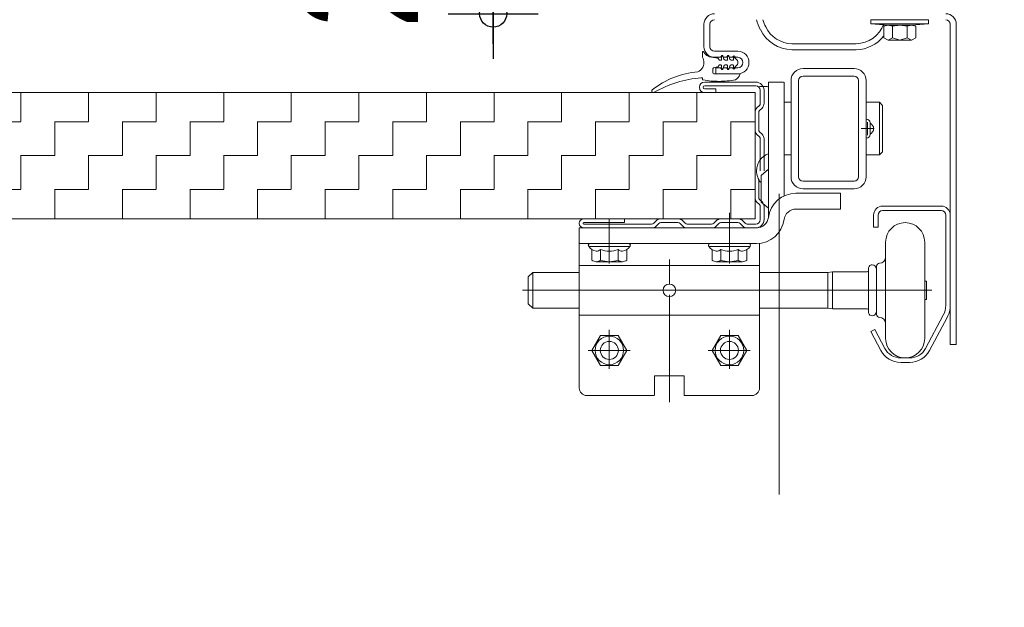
# Model space of a CAD drawing. Header units: metres. Extents: x 1333.9 to 1416.6, y -82.7 to -2.5.
# Tile 89 of 160: x 1412.853 to 1413.181, y -79.71 to -79.515. Entities that reach past the tile are written whole.
import ezdxf

# ---------------------------------------------------------------- set-up
doc = ezdxf.new("R2010")
doc.units = ezdxf.units.M
doc.header["$PDMODE"] = 65
doc.linetypes.add('AUSGEZOGEN', pattern=[0])
doc.linetypes.add('STRICHLINIE2_S3', pattern=[0.055, 0.04, -0.015])
for name, color, linetype in [('XR$7$_40732', 7, 'Continuous'), ('XR$7$_40733', 7, 'Continuous'), ('XR$7$_42154', 7, 'Continuous')]:
    doc.layers.add(name, color=color, linetype=linetype)
doc.layers.add('XR$7$Maßlinie 1_50', color=7, linetype='AUSGEZOGEN', lineweight=25)
doc.layers.add('XR$7$Muster', color=4, linetype='AUSGEZOGEN', lineweight=13)
doc.styles.add('ARIAL', font='arial.ttf')
doc.dimstyles.new('DIMSTYLE_14', dxfattribs={"dimtxt": 0.04, "dimasz": 0.03, "dimexe": 0, "dimexo": 1e-06, "dimgap": 0.02, "dimtad": 2, "dimdec": 1, "dimlfac": 100, "dimrnd": 0.5, "dimzin": 4, "dimdsep": 46, "dimtxsty": 'ARIAL', "dimblk1": 'ALL_ML_KREIS', "dimblk2": 'ALL_ML_KREIS', "dimsah": 1, "dimcen": 0, "dimse1": 1, "dimse2": 1, "dimclrd": 7, "dimclre": 7, "dimclrt": 7, "dimadec": 0, "dimazin": 0, "dimtfac": 1, "dimtdec": 0, "dimtix": 1, "dimtmove": 2, "dimatfit": 3, "dimfxl": 0, "dimtvp": 1.2, "dimtzin": 0, "dimlwd": 0, "dimlwe": 25, "dimarcsym": 0})
doc.dimstyles.new('DIMSTYLE_18', dxfattribs={"dimtxt": 0.03, "dimasz": 0.03, "dimexe": 0, "dimexo": 1e-06, "dimgap": 0.015, "dimtad": 2, "dimdec": 0, "dimlfac": 1000, "dimrnd": 5, "dimzin": 12, "dimdsep": 46, "dimtxsty": 'ARIAL', "dimblk1": 'ALL_ML_KREIS', "dimblk2": 'ALL_ML_KREIS', "dimsah": 1, "dimcen": 0, "dimse1": 1, "dimse2": 1, "dimclrd": 7, "dimclre": 7, "dimclrt": 7, "dimadec": 0, "dimazin": 0, "dimtfac": 1, "dimtdec": 0, "dimtix": 1, "dimtmove": 2, "dimatfit": 3, "dimfxl": 0, "dimtzin": 0, "dimlwd": 0, "dimlwe": 25, "dimarcsym": 0})

# ---------------------------------------------------------------- blocks, each defined once
blk = doc.blocks.new('ALL_ML_KREIS')
at = {"color": 0, "linetype": 'ByBlock', "lineweight": -2}
for p, q in [((0, -0.5), (0, 0.5)), ((-1, 0), (0.5, 0))]:
    blk.add_line(p, q, dxfattribs=at)
blk.add_circle((0, 0), 0.15, dxfattribs=at)
blk = doc.blocks.new('*D299')
at = {"layer": 'DEFPOINTS', "color": 7, "linetype": 'AUSGEZOGEN', "lineweight": 25, "transparency": 33554687}
for p in [(1411.846592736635, -78.87220793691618), (1413.107116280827, -78.88238580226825), (1411.846592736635, -80.02504428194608)]:
    blk.add_point(p, dxfattribs=at)
at = {"layer": 'XR$7$Maßlinie 1_50', "color": 7, "linetype": 'AUSGEZOGEN', "lineweight": -2, "transparency": 33554687}
blk.add_line((1411.846592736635, -80.02504428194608), (1413.107116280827, -80.02504428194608), dxfattribs=at)
at = {"layer": 'XR$7$Maßlinie 1_50', "color": 7, "linetype": 'AUSGEZOGEN', "lineweight": 25, "transparency": 33554687, "xscale": 0.03, "yscale": 0.03, "zscale": 0.03, "rotation": 180}
blk.add_blockref('ALL_ML_KREIS', (1411.846592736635, -80.02504428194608), dxfattribs=at)
at = {"layer": 'XR$7$Maßlinie 1_50', "color": 7, "linetype": 'AUSGEZOGEN', "lineweight": 25, "transparency": 33554687, "xscale": 0.03, "yscale": 0.03, "zscale": 0.03}
blk.add_blockref('ALL_ML_KREIS', (1413.107116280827, -80.02504428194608), dxfattribs=at)
blk = doc.blocks.new('*D301')
at = {"layer": 'DEFPOINTS', "color": 7, "linetype": 'AUSGEZOGEN', "lineweight": 25, "transparency": 33554687}
for p in [(1413.107116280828, -79.15601437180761), (1413.231104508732, -79.51336920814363), (1413.107116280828, -80.02504428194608)]:
    blk.add_point(p, dxfattribs=at)
at = {"layer": 'XR$7$Maßlinie 1_50', "color": 7, "linetype": 'AUSGEZOGEN', "lineweight": -2, "transparency": 33554687}
blk.add_line((1413.107116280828, -80.02504428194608), (1413.231104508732, -80.02504428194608), dxfattribs=at)
at = {"layer": 'XR$7$Maßlinie 1_50', "color": 7, "linetype": 'AUSGEZOGEN', "lineweight": 25, "transparency": 33554687, "xscale": 0.03, "yscale": 0.03, "zscale": 0.03, "rotation": 180}
blk.add_blockref('ALL_ML_KREIS', (1413.107116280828, -80.02504428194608), dxfattribs=at)
at = {"layer": 'XR$7$Maßlinie 1_50', "color": 7, "linetype": 'AUSGEZOGEN', "lineweight": 25, "transparency": 33554687, "xscale": 0.03, "yscale": 0.03, "zscale": 0.03}
blk.add_blockref('ALL_ML_KREIS', (1413.231104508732, -80.02504428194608), dxfattribs=at)
at = {"layer": 'XR$7$Maßlinie 1_50', "color": 7, "linetype": 'AUSGEZOGEN', "lineweight": 25, "transparency": 33554687, "insert": (1413.185380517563, -79.99504428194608), "char_height": 0.04, "width": 0.16, "attachment_point": 5, "style": 'ARIAL'}
blk.add_mtext('\\A1;{\\A1;{12\\H0.026400;\\S5^ ;}}', dxfattribs=at)
blk = doc.blocks.new('*D302')
at = {"layer": 'DEFPOINTS', "color": 7, "linetype": 'AUSGEZOGEN', "lineweight": 25, "transparency": 33554687}
for p in [(1413.231104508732, -79.28636604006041), (1411.721592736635, -79.51336920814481), (1411.721592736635, -80.14821967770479)]:
    blk.add_point(p, dxfattribs=at)
at = {"layer": 'XR$7$Maßlinie 1_50', "color": 7, "linetype": 'AUSGEZOGEN', "lineweight": -2, "transparency": 33554687}
blk.add_line((1411.721592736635, -80.14821967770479), (1413.231104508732, -80.14821967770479), dxfattribs=at)
at = {"layer": 'XR$7$Maßlinie 1_50', "color": 7, "linetype": 'AUSGEZOGEN', "lineweight": 25, "transparency": 33554687, "xscale": 0.03, "yscale": 0.03, "zscale": 0.03, "rotation": 180}
blk.add_blockref('ALL_ML_KREIS', (1411.721592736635, -80.14821967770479), dxfattribs=at)
at = {"layer": 'XR$7$Maßlinie 1_50', "color": 7, "linetype": 'AUSGEZOGEN', "lineweight": 25, "transparency": 33554687, "xscale": 0.03, "yscale": 0.03, "zscale": 0.03}
blk.add_blockref('ALL_ML_KREIS', (1413.231104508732, -80.14821967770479), dxfattribs=at)
blk = doc.blocks.new('*D316')
at = {"layer": 'DEFPOINTS', "color": 7, "linetype": 'AUSGEZOGEN', "lineweight": 25, "transparency": 33554687}
for p in [(1413.167612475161, -79.49286281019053), (1413.010925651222, -79.5128628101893), (1413.175259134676, -79.5128628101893)]:
    blk.add_point(p, dxfattribs=at)
at = {"layer": 'XR$7$Maßlinie 1_50', "color": 7, "linetype": 'AUSGEZOGEN', "lineweight": -2, "transparency": 33554687}
blk.add_line((1413.010925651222, -79.5128628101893), (1413.010925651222, -79.49286281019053), dxfattribs=at)
at = {"layer": 'XR$7$Maßlinie 1_50', "color": 7, "linetype": 'AUSGEZOGEN', "lineweight": 25, "transparency": 33554687, "xscale": 0.03, "yscale": 0.03, "zscale": 0.03}
for p, rotation in [((1413.010925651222, -79.49286281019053), 90), ((1413.010925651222, -79.5128628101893), 270)]:
    blk.add_blockref('ALL_ML_KREIS', p, dxfattribs=dict(at, rotation=rotation))
at = {"layer": 'XR$7$Maßlinie 1_50', "color": 7, "linetype": 'AUSGEZOGEN', "lineweight": 25, "transparency": 33554687, "insert": (1412.965925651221, -79.5029282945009), "char_height": 0.04, "width": 0.12, "attachment_point": 5, "rotation": 90, "style": 'ARIAL'}
blk.add_mtext('\\A1;{\\A1;{2\\H0.026400;\\S^ ;}}', dxfattribs=at)

msp = doc.modelspace()

# ---------------------------------------------------------------- hatches: boundary and pattern name
at = {"layer": 'XR$7$Muster', "linetype": 'AUSGEZOGEN', "lineweight": 13, "transparency": 33554687}
h = msp.add_hatch(dxfattribs=at)
h.set_pattern_fill('MUSTER', color=4, scale=0.01125, angle=90.00000000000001, style=0, pattern_type=2)
h.set_pattern_definition([(90.00000000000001, (-0.02250000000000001, 0.0225), (-0.01125, 0.01125), [0.01125, -0.01125]), (180, (-0.02250000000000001, 0.0225), (-0.01125, -0.01125), [0.01125, -0.01125])])
h.paths.add_polyline_path([(1413.098104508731, -79.58108986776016), (1413.098104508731, -79.53908986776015), (1412.607116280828, -79.53908986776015), (1412.607116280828, -79.58108986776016)], flags=0)

# ---------------------------------------------------------------- linework, layer by layer
at = {"color": 7, "linetype": 'AUSGEZOGEN', "lineweight": 13, "transparency": 33554687}
for p, q in [((1413.136684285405, -79.51486025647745), (1413.136684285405, -79.51628393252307)), ((1413.155892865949, -79.51486025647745), (1413.136684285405, -79.51486025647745)), ((1413.142405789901, -79.51663813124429), (1413.136684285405, -79.51628393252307)), ((1413.155892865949, -79.51628393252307), (1413.136684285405, -79.51628393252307)), ((1413.140975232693, -79.52091567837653), (1413.140975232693, -79.51626809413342)), ((1413.1502387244, -79.51663813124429), (1413.155892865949, -79.51628393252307)), ((1413.155892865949, -79.51486025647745), (1413.155892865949, -79.51628393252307)), ((1413.1502387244, -79.51663813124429), (1413.142405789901, -79.51663813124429)), ((1413.148808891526, -79.52091567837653), (1413.148808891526, -79.51699921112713)), ((1413.151669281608, -79.51699921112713), (1413.151669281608, -79.52091567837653)), ((1413.142405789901, -79.52162407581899), (1413.1502387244, -79.52162407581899)), ((1413.146288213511, -79.52162407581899), (1413.143836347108, -79.52091567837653)), ((1413.148808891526, -79.52091567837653), (1413.146288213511, -79.52162407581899))]:
    msp.add_line(p, q, dxfattribs=at)
for points in [[(1413.140975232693, -79.51699921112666), (1413.142405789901, -79.51663813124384), (1413.143836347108, -79.51699921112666), (1413.143836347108, -79.52091567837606)], [(1413.143836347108, -79.51699921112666), (1413.146288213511, -79.51663813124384), (1413.148808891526, -79.51699921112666), (1413.1502387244, -79.51663813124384), (1413.151669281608, -79.51699921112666)], [(1413.143836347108, -79.52091567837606), (1413.142405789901, -79.52162407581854), (1413.140975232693, -79.52091567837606)], [(1413.151669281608, -79.52091567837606), (1413.1502387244, -79.52162407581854), (1413.148808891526, -79.52091567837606)]]:
    msp.add_lwpolyline(points, dxfattribs=at)
at = {"layer": 'XR$7$_40732', "color": 3, "linetype": 'AUSGEZOGEN', "lineweight": 13, "transparency": 33554687}
for p, q in [((1413.081104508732, -79.521260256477), (1413.081104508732, -79.51636025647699)), ((1413.083104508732, -79.51636025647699), (1413.083104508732, -79.52386025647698)), ((1413.163104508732, -79.62286025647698), (1413.163104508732, -79.51636025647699)), ((1413.165104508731, -79.51636025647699), (1413.165104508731, -79.62286025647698)), ((1413.081104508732, -79.52386025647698), (1413.081104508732, -79.521260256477)), ((1413.092354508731, -79.52536025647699), (1413.084604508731, -79.52536025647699)), ((1413.110410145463, -79.52286025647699), (1413.131798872, -79.52286025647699)), ((1413.110410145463, -79.52486025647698), (1413.121104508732, -79.52486025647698)), ((1413.121104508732, -79.52486025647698), (1413.131798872, -79.52486025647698)), ((1413.086604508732, -79.52736025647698), (1413.084604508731, -79.52736025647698)), ((1413.086604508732, -79.52736025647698), (1413.087104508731, -79.52686025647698)), ((1413.087604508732, -79.52736025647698), (1413.087104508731, -79.52686025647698)), ((1413.088604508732, -79.52736025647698), (1413.087604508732, -79.52736025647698)), ((1413.088604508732, -79.52736025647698), (1413.089104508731, -79.52686025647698)), ((1413.089604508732, -79.52736025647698), (1413.089104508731, -79.52686025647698)), ((1413.090604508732, -79.52736025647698), (1413.089604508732, -79.52736025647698)), ((1413.090604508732, -79.52736025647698), (1413.091104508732, -79.52686025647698)), ((1413.091604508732, -79.52736025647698), (1413.091104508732, -79.52686025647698)), ((1413.092354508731, -79.52736025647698), (1413.091604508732, -79.52736025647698)), ((1413.086604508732, -79.53086025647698), (1413.085104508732, -79.53086025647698)), ((1413.085104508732, -79.53286025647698), (1413.085104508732, -79.53086025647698)), ((1413.086604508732, -79.53086025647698), (1413.087104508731, -79.53136025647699)), ((1413.087604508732, -79.53086025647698), (1413.087104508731, -79.53136025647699)), ((1413.088604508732, -79.53086025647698), (1413.087604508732, -79.53086025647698)), ((1413.088604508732, -79.53086025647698), (1413.089104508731, -79.53136025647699)), ((1413.089604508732, -79.53086025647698), (1413.089104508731, -79.53136025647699)), ((1413.090604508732, -79.53086025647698), (1413.089604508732, -79.53086025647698)), ((1413.090604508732, -79.53086025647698), (1413.091104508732, -79.53136025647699)), ((1413.091604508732, -79.53086025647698), (1413.091104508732, -79.53136025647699)), ((1413.092354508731, -79.53086025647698), (1413.091604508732, -79.53086025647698)), ((1413.131104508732, -79.53108986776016), (1413.114104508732, -79.53108986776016)), ((1413.085104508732, -79.53286025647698), (1413.092354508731, -79.53286025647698)), ((1413.107604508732, -79.53558986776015), (1413.102604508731, -79.53558986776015)), ((1413.102604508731, -79.53558986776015), (1413.102604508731, -79.55943301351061)), ((1413.107854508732, -79.55131903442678), (1413.107854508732, -79.53558986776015)), ((1413.110104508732, -79.53508986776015), (1413.110104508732, -79.56708986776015)), ((1413.112604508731, -79.53508986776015), (1413.112604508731, -79.56708986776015)), ((1413.131104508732, -79.53358986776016), (1413.114104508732, -79.53358986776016)), ((1413.132604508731, -79.56708986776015), (1413.132604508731, -79.53508986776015)), ((1413.135104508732, -79.56708986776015), (1413.135104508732, -79.53508986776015)), ((1413.099604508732, -79.53708986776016), (1413.102104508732, -79.53708986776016)), ((1413.102604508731, -79.55108986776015), (1413.102604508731, -79.53758986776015)), ((1413.107857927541, -79.54233986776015), (1413.110104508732, -79.54233986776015)), ((1413.135104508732, -79.54233986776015), (1413.139604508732, -79.54233986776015)), ((1413.139604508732, -79.54233986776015), (1413.139604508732, -79.55983986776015)), ((1413.140604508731, -79.54333986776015), (1413.139604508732, -79.54233986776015)), ((1413.140604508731, -79.54333986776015), (1413.140604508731, -79.55883986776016)), ((1413.102604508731, -79.55822227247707), (1413.102604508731, -79.55108986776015)), ((1413.107854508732, -79.55131903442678), (1413.107854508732, -79.57348511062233)), ((1413.102604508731, -79.56458986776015), (1413.102604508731, -79.55822227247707)), ((1413.139604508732, -79.55983986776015), (1413.140604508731, -79.55883986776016)), ((1413.102604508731, -79.55943301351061), (1413.102604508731, -79.56458986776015)), ((1413.107857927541, -79.55983986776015), (1413.110104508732, -79.55983986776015)), ((1413.135104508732, -79.55983986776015), (1413.139604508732, -79.55983986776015)), ((1413.100104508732, -79.5666876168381), (1413.102604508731, -79.56458986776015)), ((1413.102604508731, -79.56458986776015), (1413.102604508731, -79.58037907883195)), ((1413.100104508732, -79.5754921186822), (1413.100104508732, -79.5666876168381)), ((1413.131104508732, -79.56858986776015), (1413.114104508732, -79.56858986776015)), ((1413.131104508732, -79.57108986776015), (1413.114104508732, -79.57108986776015)), ((1413.126601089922, -79.57258986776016), (1413.111738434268, -79.57258986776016)), ((1413.126601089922, -79.57783986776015), (1413.126601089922, -79.57258986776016)), ((1413.102604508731, -79.57758986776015), (1413.100104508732, -79.5754921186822)), ((1413.111738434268, -79.57783986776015), (1413.126601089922, -79.57783986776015)), ((1413.102604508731, -79.58037907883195), (1413.102604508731, -79.58058986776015)), ((1413.039601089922, -79.58933986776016), (1413.039601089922, -79.58408986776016)), ((1413.039601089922, -79.58408986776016), (1413.098604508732, -79.58408986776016)), ((1413.039601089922, -79.59661025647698), (1413.039601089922, -79.58933986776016)), ((1413.039601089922, -79.58933986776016), (1413.098604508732, -79.58933986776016)), ((1413.099601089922, -79.59661025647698), (1413.099601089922, -79.58933986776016)), ((1413.039604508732, -79.59661025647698), (1413.039604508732, -79.63736025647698)), ((1413.039604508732, -79.59661025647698), (1413.099601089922, -79.59661025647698)), ((1413.099601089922, -79.59661025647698), (1413.099601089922, -79.63758986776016)), ((1413.099604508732, -79.59861025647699), (1413.099604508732, -79.59661025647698)), ((1413.06751755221, -79.60486025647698), (1413.071691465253, -79.60486025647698)), ((1413.099601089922, -79.61311025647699), (1413.039604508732, -79.61311025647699)), ((1413.165104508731, -79.62286025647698), (1413.163104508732, -79.62286025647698)), ((1413.074554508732, -79.63336025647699), (1413.064654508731, -79.63336025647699)), ((1413.064654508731, -79.63960736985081), (1413.064654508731, -79.63336025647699)), ((1413.074554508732, -79.63336025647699), (1413.074554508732, -79.63986025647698)), ((1413.064654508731, -79.63986025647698), (1413.042104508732, -79.63986025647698)), ((1413.097054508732, -79.63986025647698), (1413.074554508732, -79.63986025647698))]:
    msp.add_line(p, q, dxfattribs=at)
at = {"layer": 'XR$7$_40732', "color": 2, "linetype": 'AUSGEZOGEN', "lineweight": 13, "transparency": 33554687}
for p, q in [((1413.080613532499, -79.52561875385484), (1413.080613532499, -79.52736025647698)), ((1413.083600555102, -79.52737246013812), (1413.085718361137, -79.5276862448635)), ((1413.085718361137, -79.5276862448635), (1413.085806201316, -79.52769925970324)), ((1413.085806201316, -79.52769925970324), (1413.085855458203, -79.52777314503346)), ((1413.085855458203, -79.52777314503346), (1413.086169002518, -79.5282434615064)), ((1413.086293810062, -79.52831025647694), (1413.086763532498, -79.52831025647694)), ((1413.086913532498, -79.52696025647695), (1413.086913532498, -79.52816025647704)), ((1413.08729843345, -79.52681025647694), (1413.087063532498, -79.52681025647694)), ((1413.087716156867, -79.52793966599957), (1413.087443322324, -79.52692143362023)), ((1413.088763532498, -79.52831025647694), (1413.088199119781, -79.52831025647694)), ((1413.088913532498, -79.52696025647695), (1413.088913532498, -79.52816025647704)), ((1413.08929843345, -79.52681025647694), (1413.089063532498, -79.52681025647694)), ((1413.089716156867, -79.52793966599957), (1413.089443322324, -79.52692143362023)), ((1413.090763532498, -79.52831025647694), (1413.090199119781, -79.52831025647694)), ((1413.090913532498, -79.52756025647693), (1413.090913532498, -79.52816025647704)), ((1413.091249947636, -79.52741400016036), (1413.091966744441, -79.52808256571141)), ((1413.084113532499, -79.53256025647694), (1413.084113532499, -79.53120342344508)), ((1413.085718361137, -79.53053426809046), (1413.084540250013, -79.53070882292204)), ((1413.086169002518, -79.52997705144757), (1413.085855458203, -79.5304473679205)), ((1413.086293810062, -79.52991025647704), (1413.086763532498, -79.52991025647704)), ((1413.086913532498, -79.53006025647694), (1413.086913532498, -79.53126025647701)), ((1413.087063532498, -79.53141025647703), (1413.08729843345, -79.53141025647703)), ((1413.087443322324, -79.53129907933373), (1413.087716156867, -79.5302808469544)), ((1413.088199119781, -79.52991025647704), (1413.088763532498, -79.52991025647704)), ((1413.088913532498, -79.53006025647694), (1413.088913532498, -79.53126025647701)), ((1413.089063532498, -79.53141025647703), (1413.08929843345, -79.53141025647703)), ((1413.089443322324, -79.53129907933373), (1413.089716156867, -79.5302808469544)), ((1413.090199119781, -79.52991025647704), (1413.090763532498, -79.52991025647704)), ((1413.090913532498, -79.53006025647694), (1413.090913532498, -79.53066025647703)), ((1413.091966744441, -79.53013794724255), (1413.091249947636, -79.5308065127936)), ((1413.080016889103, -79.53417294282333), (1413.080313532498, -79.53417294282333)), ((1413.080613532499, -79.53461002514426), (1413.080613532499, -79.53447294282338)), ((1413.080613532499, -79.53477465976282), (1413.080613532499, -79.53486025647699)), ((1413.080693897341, -79.53486025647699), (1413.080613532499, -79.53486025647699)), ((1413.091863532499, -79.53286025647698), (1413.084413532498, -79.53286025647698)), ((1413.091863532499, -79.53286025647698), (1413.092913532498, -79.53286025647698)), ((1413.135197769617, -79.54792501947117), (1413.135104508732, -79.54792501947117)), ((1413.135604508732, -79.5532898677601), (1413.135604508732, -79.54888986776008)), ((1413.133404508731, -79.55108986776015), (1413.137804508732, -79.55108986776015)), ((1413.136397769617, -79.54925391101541), (1413.136397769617, -79.54912501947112)), ((1413.136397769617, -79.55292582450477), (1413.136397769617, -79.54925391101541)), ((1413.135104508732, -79.55425471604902), (1413.135197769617, -79.55425471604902)), ((1413.136397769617, -79.55305471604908), (1413.136397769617, -79.55292582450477)), ((1413.140604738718, -79.57686025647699), (1413.160104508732, -79.57686025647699)), ((1413.140604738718, -79.57836025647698), (1413.160104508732, -79.57836025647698)), ((1413.049604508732, -79.59599562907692), (1413.049604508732, -79.58108986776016)), ((1413.089604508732, -79.59599562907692), (1413.089604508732, -79.58108986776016)), ((1413.137604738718, -79.57986025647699), (1413.137604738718, -79.58386025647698)), ((1413.139104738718, -79.58386025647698), (1413.139104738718, -79.57986025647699)), ((1413.161604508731, -79.57986025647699), (1413.161604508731, -79.60986025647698)), ((1413.163104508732, -79.57986025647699), (1413.163104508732, -79.60986025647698)), ((1413.089604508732, -79.59133986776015), (1413.089604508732, -79.58233986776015)), ((1413.139104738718, -79.58386025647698), (1413.137604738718, -79.58386025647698)), ((1413.056104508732, -79.59033986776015), (1413.043104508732, -79.59033986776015)), ((1413.043831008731, -79.59133986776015), (1413.043831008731, -79.59482949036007)), ((1413.046717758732, -79.59482949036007), (1413.046717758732, -79.59133986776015)), ((1413.052491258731, -79.59482949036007), (1413.052491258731, -79.59133986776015)), ((1413.055378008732, -79.59482949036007), (1413.055378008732, -79.59133986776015)), ((1413.096104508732, -79.59033986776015), (1413.083104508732, -79.59033986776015)), ((1413.083831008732, -79.59133986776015), (1413.083831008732, -79.59482949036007)), ((1413.086717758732, -79.59482949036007), (1413.086717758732, -79.59133986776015)), ((1413.092491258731, -79.59482949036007), (1413.092491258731, -79.59133986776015)), ((1413.095378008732, -79.59482949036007), (1413.095378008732, -79.59133986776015)), ((1413.141604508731, -79.58886025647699), (1413.141604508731, -79.60486025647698)), ((1413.154604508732, -79.58886025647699), (1413.154604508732, -79.60486025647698)), ((1413.069604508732, -79.60277329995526), (1413.069604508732, -79.59462877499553)), ((1413.049604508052, -79.59533986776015), (1413.045274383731, -79.59533986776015)), ((1413.053934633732, -79.59533986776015), (1413.049604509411, -79.59533986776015)), ((1413.089604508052, -79.59533986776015), (1413.085274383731, -79.59533986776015)), ((1413.093934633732, -79.59533986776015), (1413.089604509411, -79.59533986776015)), ((1413.135902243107, -79.59821025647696), (1413.135902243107, -79.59761025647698)), ((1413.135902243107, -79.611510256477), (1413.135902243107, -79.59821025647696)), ((1413.138604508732, -79.60486025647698), (1413.138604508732, -79.59686025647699)), ((1413.022602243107, -79.60041025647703), (1413.024102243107, -79.59891025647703)), ((1413.022602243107, -79.60041025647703), (1413.022602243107, -79.60931025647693)), ((1413.024102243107, -79.61081025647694), (1413.024102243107, -79.59891025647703)), ((1413.024102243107, -79.59891025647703), (1413.039604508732, -79.59891025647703)), ((1413.099604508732, -79.59891025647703), (1413.122402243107, -79.59891025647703)), ((1413.123902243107, -79.59871025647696), (1413.122402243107, -79.59891025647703)), ((1413.122402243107, -79.61081025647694), (1413.122402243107, -79.59891025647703)), ((1413.123902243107, -79.59871025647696), (1413.123902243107, -79.611010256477)), ((1413.135402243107, -79.59871025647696), (1413.123902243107, -79.59871025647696)), ((1413.154604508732, -79.60178525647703), (1413.155252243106, -79.60178525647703)), ((1413.155252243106, -79.60178525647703), (1413.155252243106, -79.60271025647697)), ((1413.155252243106, -79.60271025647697), (1413.155252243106, -79.60486025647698)), ((1413.06751755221, -79.60486025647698), (1413.020722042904, -79.60486025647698)), ((1413.069604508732, -79.62219564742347), (1413.069604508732, -79.60636025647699)), ((1413.069604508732, -79.60766129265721), (1413.069604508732, -79.64209053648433)), ((1413.071691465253, -79.60486025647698), (1413.155252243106, -79.60486025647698)), ((1413.138604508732, -79.61286025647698), (1413.138604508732, -79.60486025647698)), ((1413.141604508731, -79.60486025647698), (1413.141604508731, -79.62086025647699)), ((1413.154604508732, -79.60486025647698), (1413.154604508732, -79.62086025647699)), ((1413.155252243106, -79.60793525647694), (1413.154604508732, -79.60793525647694)), ((1413.155252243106, -79.60486025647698), (1413.155252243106, -79.60701025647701)), ((1413.155252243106, -79.60486025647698), (1413.156948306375, -79.60486025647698)), ((1413.155252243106, -79.60701025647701), (1413.155252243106, -79.60793525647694)), ((1413.022602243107, -79.60931025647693), (1413.024102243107, -79.61081025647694)), ((1413.039604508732, -79.61081025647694), (1413.024102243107, -79.61081025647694)), ((1413.122402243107, -79.61081025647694), (1413.099604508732, -79.61081025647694)), ((1413.122402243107, -79.61081025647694), (1413.123902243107, -79.611010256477)), ((1413.135402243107, -79.611010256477), (1413.123902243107, -79.611010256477)), ((1413.135902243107, -79.61211025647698), (1413.135902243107, -79.611510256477)), ((1413.160780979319, -79.6131543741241), (1413.154898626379, -79.62418378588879)), ((1413.162104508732, -79.61386025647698), (1413.156222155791, -79.62488966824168)), ((1413.137948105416, -79.61786025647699), (1413.136623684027, -79.6185644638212)), ((1413.137948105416, -79.61786025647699), (1413.141306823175, -79.62417708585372)), ((1413.046717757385, -79.61986025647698), (1413.04383100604, -79.62486025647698)), ((1413.052491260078, -79.61986025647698), (1413.046717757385, -79.61986025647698)), ((1413.049604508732, -79.63097211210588), (1413.049604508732, -79.61797211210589)), ((1413.055378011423, -79.62486025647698), (1413.052491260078, -79.61986025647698)), ((1413.086717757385, -79.61986025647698), (1413.08383100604, -79.62486025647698)), ((1413.092491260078, -79.61986025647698), (1413.086717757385, -79.61986025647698)), ((1413.089604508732, -79.63097211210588), (1413.089604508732, -79.61797211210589)), ((1413.095378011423, -79.62486025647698), (1413.092491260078, -79.61986025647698)), ((1413.139982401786, -79.62488129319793), (1413.136623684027, -79.6185644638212)), ((1413.042514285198, -79.62486025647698), (1413.056514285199, -79.62486025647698)), ((1413.04383100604, -79.62486025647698), (1413.046717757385, -79.62986025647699)), ((1413.052491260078, -79.62986025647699), (1413.055378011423, -79.62486025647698)), ((1413.082514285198, -79.62486025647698), (1413.096514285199, -79.62486025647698)), ((1413.08383100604, -79.62486025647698), (1413.086717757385, -79.62986025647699)), ((1413.092491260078, -79.62986025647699), (1413.095378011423, -79.62486025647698)), ((1413.146604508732, -79.62736025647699), (1413.149604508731, -79.62736025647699)), ((1413.046717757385, -79.62986025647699), (1413.052491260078, -79.62986025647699)), ((1413.086717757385, -79.62986025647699), (1413.092491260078, -79.62986025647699)), ((1413.149604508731, -79.62886025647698), (1413.146604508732, -79.62886025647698))]:
    msp.add_line(p, q, dxfattribs=at)
for points in [[(1413.049604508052, -79.59533986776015), (1413.049604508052, -79.59533986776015)], [(1413.089604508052, -79.59533986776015), (1413.089604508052, -79.59533986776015)], [(1413.155252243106, -79.60486025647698), (1413.155252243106, -79.60486025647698)]]:
    msp.add_lwpolyline(points, close=True, dxfattribs=at)
for centre, radius in [((1413.049604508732, -79.62486025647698), 0.00475), ((1413.089604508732, -79.62486025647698), 0.00475), ((1413.049604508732, -79.62486025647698), 0.003), ((1413.089604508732, -79.62486025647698), 0.003)]:
    msp.add_circle(centre, radius, dxfattribs=at)
at = {"layer": 'XR$7$_40732', "color": 3, "linetype": 'AUSGEZOGEN', "lineweight": 13, "transparency": 33554687}
for centre, radius, start, end in [((1413.084604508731, -79.51636025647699), 0.0035, 90, 180), ((1413.161604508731, -79.51636025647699), 0.0035, 0, 90), ((1413.084604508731, -79.51636025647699), 0.0015, 90, 180), ((1413.119612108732, -79.50844955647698), 0.02199999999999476, 196.9415183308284, 206.1558692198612), ((1413.119612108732, -79.50844955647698), 0.01999999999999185, 198.6952824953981, 206.1558692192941), ((1413.131572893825, -79.51286280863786), 0.009999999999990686, 271.2948338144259, 340.0908742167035), ((1413.161604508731, -79.51636025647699), 0.0015, 0, 90), ((1413.110681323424, -79.51286332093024), 0.01199999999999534, 206.1558692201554, 268.705110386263), ((1413.110636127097, -79.51286281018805), 0.009999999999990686, 206.1558692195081, 268.7051103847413), ((1413.131527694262, -79.51286332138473), 0.01199999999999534, 271.2948877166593, 321.9334264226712), ((1413.084604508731, -79.52386025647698), 0.0035, 180, 270), ((1413.084604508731, -79.52386025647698), 0.0015, 180, 270), ((1413.092354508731, -79.52911025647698), 0.00375, 0, 90), ((1413.092354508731, -79.52911025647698), 0.00175, 0, 90), ((1413.092354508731, -79.52911025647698), 0.00175, 270, 0), ((1413.092354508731, -79.52911025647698), 0.00375, 270, 0), ((1413.114104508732, -79.53508986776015), 0.004, 90, 180), ((1413.131104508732, -79.53508986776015), 0.004, 0, 90), ((1413.114104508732, -79.53508986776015), 0.0015, 90, 180), ((1413.131104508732, -79.53508986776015), 0.0015, 0, 90), ((1413.102104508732, -79.53758986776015), 0.0005, 0, 90), ((1413.135604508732, -79.55108986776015), 0.001999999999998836, 293.3676994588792, 66.63230054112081), ((1413.104604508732, -79.56508986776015), 0.005999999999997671, 109.4712206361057, 180), ((1413.104604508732, -79.56508986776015), 0.006, 180, 221.4096221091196), ((1413.114104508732, -79.56708986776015), 0.004, 180, 270), ((1413.114104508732, -79.56708986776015), 0.0015, 180, 270), ((1413.131104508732, -79.56708986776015), 0.004, 270, 0), ((1413.131104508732, -79.56708986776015), 0.0015, 270, 0), ((1413.111738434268, -79.58183986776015), 0.00925, 90, 172.4104576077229), ((1413.111738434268, -79.58183986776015), 0.004, 90, 172.4104576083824), ((1413.098604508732, -79.58008986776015), 0.004, 270, 352.4104576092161), ((1413.098604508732, -79.58008986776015), 0.00925, 270, 352.4104576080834), ((1413.069604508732, -79.60486025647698), 0.002086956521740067, 0, 180), ((1413.069604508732, -79.60486025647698), 0.002086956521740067, 180, 0), ((1413.042104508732, -79.63736025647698), 0.0025, 180, 270), ((1413.097104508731, -79.63736025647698), 0.0025, 270, 0)]:
    msp.add_arc(centre, radius, start, end, dxfattribs=at)
at = {"layer": 'XR$7$_40732', "color": 2, "linetype": 'AUSGEZOGEN', "lineweight": 13, "transparency": 33554687}
for centre, radius, start, end in [((1413.080822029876, -79.52561875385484), 0.0002084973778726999, 90, 180), ((1413.080822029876, -79.52561875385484), 0.0002084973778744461, 27.43215822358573, 90), ((1413.084113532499, -79.52391025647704), 0.003499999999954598, 207.432158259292, 261.5720863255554), ((1413.077801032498, -79.52911025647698), 0.003312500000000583, 292.441802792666, 0), ((1413.077801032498, -79.52911025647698), 0.0033125, 0, 31.89079180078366), ((1413.085689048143, -79.52788408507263), 0.0002000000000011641, 33.69006738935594, 81.57208627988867), ((1413.086293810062, -79.52816025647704), 0.0001499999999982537, 213.6900675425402, 270), ((1413.086763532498, -79.52816025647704), 0.0001500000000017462, 270, 0), ((1413.087063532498, -79.52696025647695), 0.0001500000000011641, 90, 180), ((1413.08729843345, -79.52696025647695), 0.0001499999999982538, 14.99999999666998, 90), ((1413.088199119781, -79.52781025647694), 0.0004999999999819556, 194.999999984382, 270), ((1413.088763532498, -79.52816025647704), 0.0001500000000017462, 270, 0), ((1413.089063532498, -79.52696025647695), 0.0001500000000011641, 90, 180), ((1413.08929843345, -79.52696025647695), 0.0001499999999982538, 14.99999997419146, 90), ((1413.090199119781, -79.52781025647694), 0.0004999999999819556, 194.999999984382, 270), ((1413.090763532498, -79.52816025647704), 0.0001500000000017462, 270, 0), ((1413.091113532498, -79.52756025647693), 0.0002000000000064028, 46.99394151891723, 180), ((1413.091008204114, -79.52911025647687), 0.001405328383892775, 26.9999999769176, 46.9939415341), ((1413.091008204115, -79.52911025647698), 0.00140532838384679, 0, 26.99999999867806), ((1413.091008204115, -79.52911025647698), 0.001405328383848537, 333.0000000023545, 0), ((1413.081485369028, -79.56028937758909), 0.02822141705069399, 94.9187879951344, 128.4895815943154), ((1413.084613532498, -79.53120342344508), 0.0004999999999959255, 98.42791374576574, 180), ((1413.084413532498, -79.53256025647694), 0.0002999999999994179, 180, 270), ((1413.085689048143, -79.53033642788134), 0.0001999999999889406, 278.4279137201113, 326.3099326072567), ((1413.086293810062, -79.53006025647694), 0.0001500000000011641, 90, 146.3099324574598), ((1413.086763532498, -79.53006025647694), 0.0001499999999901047, 0, 90), ((1413.087063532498, -79.53126025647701), 0.0001499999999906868, 180, 270), ((1413.08729843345, -79.53126025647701), 0.0001499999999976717, 270, 345.0000000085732), ((1413.088199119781, -79.53041025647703), 0.0005, 90, 165.0000000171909), ((1413.088763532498, -79.53006025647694), 0.0001499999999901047, 0, 90), ((1413.089063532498, -79.53126025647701), 0.0001499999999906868, 180, 270), ((1413.08929843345, -79.53126025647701), 0.0001499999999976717, 270, 345.0000000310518), ((1413.090199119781, -79.53041025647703), 0.0005, 90, 165.0000000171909), ((1413.090763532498, -79.53006025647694), 0.0001499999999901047, 0, 90), ((1413.091113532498, -79.53066025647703), 0.0002000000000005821, 180, 313.0060584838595), ((1413.091008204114, -79.5291102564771), 0.001405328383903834, 313.0060584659, 325.3012235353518), ((1413.091008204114, -79.5291102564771), 0.001405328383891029, 325.3012235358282, 333.0000000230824), ((1413.091008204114, -79.5291102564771), 0.001405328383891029, 325.3012235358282, 333.0000000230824), ((1413.083248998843, -79.57212952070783), 0.03805544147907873, 94.60080635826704, 119.5091959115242), ((1413.094822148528, -79.56994997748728), 0.03862910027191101, 112.2424984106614, 112.2481307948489), ((1413.080313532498, -79.53447294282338), 0.0003000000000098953, 0, 112.2424982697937), ((1413.080913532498, -79.53461002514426), 0.0002999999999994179, 180, 260.0462107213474), ((1413.086110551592, -79.50499662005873), 0.03036597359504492, 260.0462108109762, 270.0046990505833), ((1413.086110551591, -79.50499662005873), 0.0303659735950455, 270.0046990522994, 280.4361956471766), ((1413.089848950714, -79.53183619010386), 0.003499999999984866, 300.2291281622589, 338.2270648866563), ((1413.092913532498, -79.53306025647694), 0.0002000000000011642, 0, 90), ((1413.092913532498, -79.53306025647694), 0.000200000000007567, 338.2270649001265, 0), ((1413.064232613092, -79.53859100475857), 0.0005000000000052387, 160.311105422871, 250.3111053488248), ((1413.064232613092, -79.53859100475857), 0.0005000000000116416, 128.5315699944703, 160.311105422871), ((1413.064232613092, -79.53859100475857), 0.0005000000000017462, 124.8829644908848, 128.5315699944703), ((1413.064232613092, -79.53859100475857), 0.0005000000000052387, 250.3111053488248, 302.9118451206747), ((1413.135197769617, -79.54912501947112), 0.00119999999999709, 0, 90), ((1413.135197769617, -79.55305471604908), 0.001199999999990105, 270, 0), ((1413.140604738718, -79.57986025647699), 0.003, 90, 180), ((1413.140604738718, -79.57986025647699), 0.003, 90, 180), ((1413.140604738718, -79.57986025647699), 0.0015, 90, 180), ((1413.160104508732, -79.57986025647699), 0.003, 0, 90), ((1413.160104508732, -79.57986025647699), 0.003, 0, 90), ((1413.160104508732, -79.57986025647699), 0.0015, 0, 90), ((1413.148104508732, -79.58886025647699), 0.006500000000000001, 0, 180), ((1413.043104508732, -79.58983986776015), 0.0005, 90, 180), ((1413.043104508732, -79.58983986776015), 0.0005, 180, 223.0554047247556), ((1413.043104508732, -79.58983986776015), 0.0004999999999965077, 223.0554047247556, 270), ((1413.045646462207, -79.58853530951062), 0.003340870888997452, 209.5155153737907, 262.7893516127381), ((1413.045274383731, -79.58955408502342), 0.002296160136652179, 268.8206524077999, 308.9471888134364), ((1413.049604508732, -79.58343117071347), 0.008419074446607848, 249.9474346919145, 290.0525653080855), ((1413.053934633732, -79.58955408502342), 0.002296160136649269, 231.0528111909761, 270.7430464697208), ((1413.053560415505, -79.58851721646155), 0.003357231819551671, 276.9114866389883, 330.680367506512), ((1413.056104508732, -79.58983986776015), 0.0005, 0, 90), ((1413.056104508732, -79.58983986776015), 0.0005, 270, 320.010719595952), ((1413.056104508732, -79.58983986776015), 0.0004999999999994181, 320.010719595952, 0), ((1413.083104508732, -79.58983986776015), 0.0005, 90, 180), ((1413.083104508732, -79.58983986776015), 0.0005, 180, 223.0554047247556), ((1413.083104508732, -79.58983986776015), 0.0004999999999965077, 223.0554047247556, 270), ((1413.085646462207, -79.58853530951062), 0.003340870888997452, 209.5155153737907, 262.7893516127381), ((1413.085274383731, -79.58955408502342), 0.002296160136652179, 268.8206524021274, 308.9471888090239), ((1413.089604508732, -79.58343117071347), 0.008419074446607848, 249.9474346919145, 290.0525653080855), ((1413.093934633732, -79.58955408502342), 0.002296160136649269, 231.0528111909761, 270.7430464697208), ((1413.093560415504, -79.58851721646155), 0.003357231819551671, 276.9114866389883, 330.6803675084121), ((1413.096104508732, -79.58983986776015), 0.0005, 0, 90), ((1413.096104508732, -79.58983986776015), 0.0005, 270, 320.0107196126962), ((1413.096104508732, -79.58983986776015), 0.0004999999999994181, 320.0107196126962, 0), ((1413.045274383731, -79.59304370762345), 0.002296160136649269, 231.0528112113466, 270), ((1413.045274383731, -79.59304370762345), 0.002296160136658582, 270, 308.9471888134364), ((1413.049604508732, -79.5869207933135), 0.008419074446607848, 249.9474346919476, 269.999995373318), ((1413.049604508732, -79.5869207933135), 0.008419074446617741, 270.000004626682, 290.0525653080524), ((1413.053934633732, -79.59304370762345), 0.002296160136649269, 231.0528111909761, 270), ((1413.053934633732, -79.59304370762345), 0.002296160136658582, 270, 308.9471887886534), ((1413.085274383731, -79.59304370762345), 0.002296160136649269, 231.0528112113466, 270), ((1413.085274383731, -79.59304370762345), 0.002296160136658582, 270, 308.9471888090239), ((1413.089604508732, -79.5869207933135), 0.008419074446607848, 249.9474346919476, 269.999995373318), ((1413.089604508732, -79.5869207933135), 0.008419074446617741, 270.000004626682, 290.0525653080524), ((1413.093934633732, -79.59304370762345), 0.002296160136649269, 231.0528111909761, 270), ((1413.093934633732, -79.59304370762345), 0.002296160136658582, 270, 308.9471887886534), ((1413.139604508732, -79.59386025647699), 0.002, 270, 0), ((1413.049604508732, -79.5869207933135), 0.008419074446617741, 269.999995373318, 270.0000526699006), ((1413.089604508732, -79.5869207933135), 0.008419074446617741, 269.999995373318, 270.0000526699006), ((1413.135402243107, -79.59821025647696), 0.0005, 270, 0), ((1413.137152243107, -79.59761025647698), 0.001249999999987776, 168.463040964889, 180), ((1413.137152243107, -79.59761025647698), 0.00125, 90, 168.4630409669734), ((1413.137152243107, -79.59761025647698), 0.00125, 0, 90), ((1413.139604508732, -79.59686025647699), 0.001, 90, 180), ((1413.135402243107, -79.611510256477), 0.0005, 0, 90), ((1413.154604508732, -79.60986025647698), 0.007000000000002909, 331.9275130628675, 0), ((1413.154604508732, -79.60986025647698), 0.0085, 331.927513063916, 0), ((1413.137152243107, -79.61211025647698), 0.00125, 180, 191.5369590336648), ((1413.137152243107, -79.61211025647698), 0.001249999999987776, 191.5369590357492, 270), ((1413.137152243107, -79.61211025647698), 0.00125, 270, 0), ((1413.139604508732, -79.61286025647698), 0.001, 180, 270), ((1413.139604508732, -79.61586025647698), 0.002, 0, 90), ((1413.148104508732, -79.62086025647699), 0.006500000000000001, 180, 0), ((1413.146604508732, -79.62136025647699), 0.006000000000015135, 208.0000000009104, 270), ((1413.149604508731, -79.62136025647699), 0.006, 270, 331.9275130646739), ((1413.146604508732, -79.62136025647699), 0.007500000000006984, 208.0000000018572, 270), ((1413.149604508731, -79.62136025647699), 0.0075, 270, 331.9275130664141)]:
    msp.add_arc(centre, radius, start, end, dxfattribs=at)
at = {"layer": 'XR$7$_40733', "color": 2, "linetype": 'AUSGEZOGEN', "lineweight": 13, "transparency": 33554687}
for p, q in [((1413.098354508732, -79.53558986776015), (1413.081354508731, -79.53558986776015)), ((1413.081354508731, -79.53683986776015), (1413.098354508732, -79.53683986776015)), ((1413.085104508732, -79.53783986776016), (1413.081354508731, -79.53783986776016)), ((1413.081354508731, -79.53908986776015), (1413.085104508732, -79.53908986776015)), ((1413.085104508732, -79.53908986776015), (1413.085104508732, -79.53783986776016)), ((1413.099854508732, -79.53833986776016), (1413.099854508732, -79.54265786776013)), ((1413.101104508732, -79.54265786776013), (1413.101104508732, -79.53833986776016)), ((1413.098104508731, -79.54575406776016), (1413.098104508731, -79.55142566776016)), ((1413.099561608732, -79.54336496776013), (1413.098763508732, -79.54416306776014)), ((1413.099354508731, -79.55142566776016), (1413.099354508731, -79.54575406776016)), ((1413.099647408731, -79.54504696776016), (1413.100445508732, -79.54424886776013)), ((1413.100445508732, -79.55293086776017), (1413.099647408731, -79.55213276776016)), ((1413.098763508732, -79.55301666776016), (1413.099561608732, -79.55381476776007)), ((1413.099854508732, -79.55452186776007), (1413.099854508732, -79.56515786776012)), ((1413.101104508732, -79.56515786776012), (1413.101104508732, -79.55452186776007)), ((1413.098104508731, -79.56825406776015), (1413.098104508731, -79.57392566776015)), ((1413.099354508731, -79.57392566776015), (1413.099354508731, -79.56825406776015)), ((1413.100445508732, -79.57543086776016), (1413.099647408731, -79.57463276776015)), ((1413.098763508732, -79.57551666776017), (1413.099561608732, -79.57631476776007)), ((1413.099854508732, -79.57702186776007), (1413.099854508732, -79.58133986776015)), ((1413.101104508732, -79.58133986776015), (1413.101104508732, -79.57702186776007)), ((1413.054604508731, -79.58108986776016), (1413.041104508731, -79.58108986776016)), ((1413.054604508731, -79.58233986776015), (1413.054604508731, -79.58108986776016)), ((1413.065177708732, -79.58174886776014), (1413.064379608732, -79.58254696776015)), ((1413.072440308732, -79.58108986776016), (1413.066768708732, -79.58108986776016)), ((1413.074829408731, -79.58254696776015), (1413.074031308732, -79.58174886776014)), ((1413.085177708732, -79.58174886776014), (1413.084379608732, -79.58254696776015)), ((1413.092440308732, -79.58108986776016), (1413.086768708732, -79.58108986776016)), ((1413.089604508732, -79.58504696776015), (1413.089604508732, -79.57912606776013)), ((1413.094829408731, -79.58254696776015), (1413.094031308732, -79.58174886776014)), ((1413.041104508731, -79.58233986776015), (1413.054604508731, -79.58233986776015)), ((1413.063672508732, -79.58283986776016), (1413.041104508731, -79.58283986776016)), ((1413.041104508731, -79.58408986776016), (1413.063672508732, -79.58408986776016)), ((1413.065263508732, -79.58343086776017), (1413.066061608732, -79.58263276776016)), ((1413.066768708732, -79.58233986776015), (1413.072440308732, -79.58233986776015)), ((1413.073147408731, -79.58263276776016), (1413.073945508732, -79.58343086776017)), ((1413.083672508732, -79.58283986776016), (1413.075536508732, -79.58283986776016)), ((1413.075536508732, -79.58408986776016), (1413.083672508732, -79.58408986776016)), ((1413.085263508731, -79.58343086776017), (1413.086061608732, -79.58263276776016)), ((1413.086768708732, -79.58233986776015), (1413.092440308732, -79.58233986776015)), ((1413.093147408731, -79.58263276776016), (1413.093945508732, -79.58343086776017)), ((1413.098354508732, -79.58283986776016), (1413.095536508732, -79.58283986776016)), ((1413.095536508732, -79.58408986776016), (1413.098354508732, -79.58408986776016))]:
    msp.add_line(p, q, dxfattribs=at)
at = {"layer": 'XR$7$_40733', "color": 2, "linetype": 'AUSGEZOGEN', "lineweight": 18, "transparency": 33554687}
for p, q in [((1412.607116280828, -79.53908986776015), (1413.098104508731, -79.53908986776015)), ((1413.098104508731, -79.53908986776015), (1413.098104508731, -79.58108986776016)), ((1413.098104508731, -79.58108986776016), (1412.607116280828, -79.58108986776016))]:
    msp.add_line(p, q, dxfattribs=at)
at = {"layer": 'XR$7$_40733', "color": 2, "linetype": 'AUSGEZOGEN', "lineweight": 13, "transparency": 33554687}
for centre, radius, start, end in [((1413.081354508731, -79.53733986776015), 0.001749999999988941, 90, 270), ((1413.098354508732, -79.53833986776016), 0.00275, 0, 90), ((1413.081354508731, -79.53733986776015), 0.0005, 90, 270), ((1413.098354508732, -79.53833986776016), 0.0015, 0, 90), ((1413.100354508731, -79.54575406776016), 0.002250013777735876, 134.9999999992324, 180), ((1413.100354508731, -79.54575406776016), 0.0009999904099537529, 135.0000000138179, 180), ((1413.098854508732, -79.54265786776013), 0.0009999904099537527, 315.0000000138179, 0), ((1413.098854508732, -79.54265786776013), 0.002250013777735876, 314.9999999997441, 0), ((1413.100354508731, -79.55142566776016), 0.00225, 180, 225.0000000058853), ((1413.100354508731, -79.55142566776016), 0.001, 180, 225), ((1413.098854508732, -79.55452186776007), 0.001, 0, 45), ((1413.098854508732, -79.55452186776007), 0.00225, 0, 45.0000000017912), ((1413.100354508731, -79.57392566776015), 0.00225, 180, 225.0000000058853), ((1413.100354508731, -79.57392566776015), 0.001, 180, 225), ((1413.098854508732, -79.57702186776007), 0.001, 0, 45), ((1413.098854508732, -79.57702186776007), 0.00225, 0, 45.00000000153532), ((1413.041104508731, -79.58258986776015), 0.0015, 90, 270), ((1413.066768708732, -79.58333986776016), 0.00225, 90, 135.0000000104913), ((1413.072440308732, -79.58333986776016), 0.002250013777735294, 45.00000000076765, 90), ((1413.086768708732, -79.58333986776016), 0.00225, 90, 135.0000000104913), ((1413.092440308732, -79.58333986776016), 0.002250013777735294, 45.00000000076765, 90), ((1413.098354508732, -79.58133986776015), 0.00275, 270, 0), ((1413.098354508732, -79.58133986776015), 0.0015, 270, 0), ((1413.041104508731, -79.58258986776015), 0.00025, 90, 270), ((1413.063672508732, -79.58183986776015), 0.001, 270, 315.0000000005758), ((1413.063672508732, -79.58183986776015), 0.00225, 270, 314.9999999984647), ((1413.066768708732, -79.58333986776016), 0.001, 90, 135), ((1413.072440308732, -79.58333986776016), 0.0009999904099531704, 45.00000003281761, 90), ((1413.075536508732, -79.58183986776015), 0.002250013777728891, 225.0000000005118, 270), ((1413.075536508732, -79.58183986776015), 0.0009999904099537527, 224.9999999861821, 270), ((1413.083672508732, -79.58183986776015), 0.001, 270, 315.0000000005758), ((1413.083672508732, -79.58183986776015), 0.00225, 270, 314.9999999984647), ((1413.086768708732, -79.58333986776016), 0.001, 90, 135), ((1413.092440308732, -79.58333986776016), 0.0009999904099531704, 45.00000003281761, 90), ((1413.095536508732, -79.58183986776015), 0.002250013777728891, 225.0000000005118, 270), ((1413.095536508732, -79.58183986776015), 0.0009999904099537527, 224.9999999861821, 270)]:
    msp.add_arc(centre, radius, start, end, dxfattribs=at)
at = {"layer": 'XR$7$_42154', "color": 7, "linetype": 'STRICHLINIE2_S3', "lineweight": 13, "transparency": 33554687}
msp.add_line((1413.106104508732, -80.07281674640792), (1413.106104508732, -78.65622417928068), dxfattribs=at)

# ---------------------------------------------------------------- dimensions: what is measured, and where the dimension line sits
at = {"layer": 'XR$7$Maßlinie 1_50', "color": 7, "linetype": 'AUSGEZOGEN', "lineweight": 25, "transparency": 33554687}
for base, p1, p2, dimstyle, picture, middle in [((1413.107116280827, -80.02504428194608), (1411.846592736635, -78.87220893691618), (1413.107116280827, -78.88238680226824), 'DIMSTYLE_18', '*D299', (1412.476854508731, -80.01004428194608)), ((1413.231104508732, -80.02504428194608), (1413.107116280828, -79.15601537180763), (1413.231104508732, -79.51337020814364), 'DIMSTYLE_14', '*D301', (1413.185380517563, -79.99504428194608)), ((1413.231104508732, -80.14821967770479), (1411.721592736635, -79.51337020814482), (1413.231104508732, -79.28636704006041), 'DIMSTYLE_18', '*D302', (1412.476348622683, -80.13321967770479))]:
    dim = msp.add_linear_dim(base=base, p1=p1, p2=p2, dimstyle=dimstyle, override={"dimpost": '<>', "dimclrd": 7, "dimclre": 7, "dimclrt": 7, "dimlwd": 0, "dimlwe": 25}, dxfattribs=at)
    dim.commit()
    dim.dimension.update_dxf_attribs({"geometry": picture, "text_midpoint": middle, "dimtype": 160})
dim = msp.add_linear_dim(base=(1413.010925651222, -79.49286281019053), p1=(1413.175258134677, -79.5128628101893), p2=(1413.167611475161, -79.49286281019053), angle=90, dimstyle='DIMSTYLE_14', override={"dimpost": '<>', "dimclrd": 7, "dimclre": 7, "dimclrt": 7, "dimlwd": 0, "dimlwe": 25}, dxfattribs=at)
dim.commit()
dim.dimension.update_dxf_attribs({"geometry": '*D316', "text_midpoint": (1412.965925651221, -79.5029282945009), "dimtype": 160})

doc.saveas('drawing.dxf')
